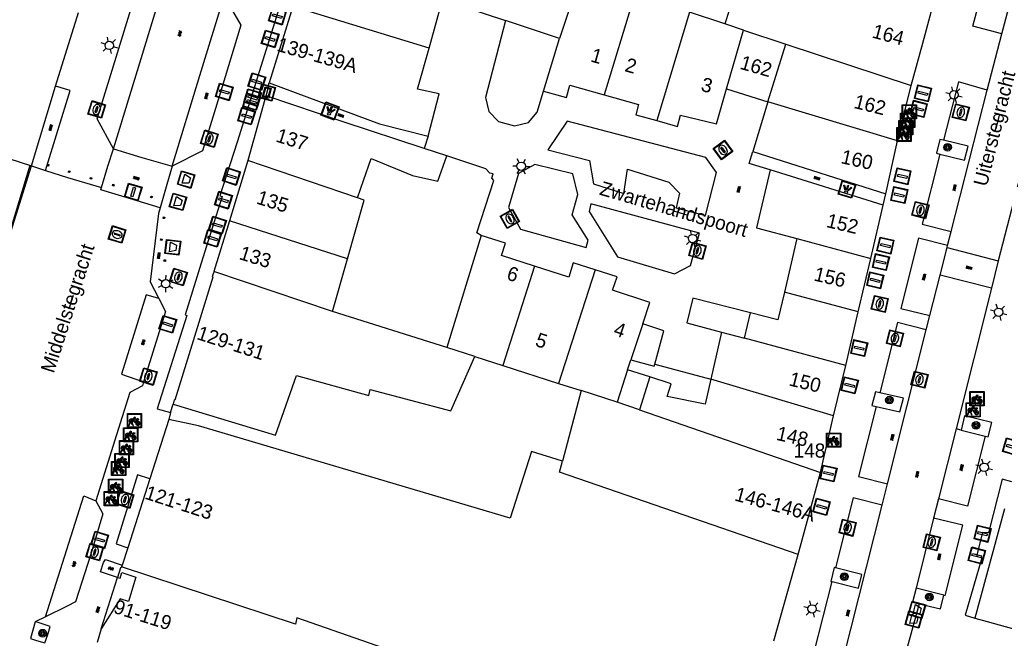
# Model space of a CAD drawing. Header units: metres. Extents: x 93870 to 95789, y 463036 to 464040.
# Tile 107 of 256: x 94154 to 94224, y 463852 to 463895. Entities that reach past the tile are written whole.
import ezdxf
from ezdxf.enums import TextEntityAlignment as Align

# ---------------------------------------------------------------- set-up
doc = ezdxf.new("R2010")
doc.units = ezdxf.units.M
doc.header["$LTSCALE"] = 25.4
for name, color, linetype in [('B_BEBOUWINGSGRENS_0', 1, 'Continuous'), ('B_OVERBOUWLIJN_LIJN_0', 7, 'Continuous'), ('B_OVERBOUWLIJN_LIJN_1', 7, 'Continuous'), ('B_TUSSENMUUR_0', 7, 'Continuous'), ('G_GRENS_ALGEMEEN_0', 7, 'Continuous'), ('Q_BLOEMBAK_0', 93, 'Continuous'), ('Q_BOOM_0', 3, 'Continuous'), ('Q_BRANDKRAAN_0', 5, 'Continuous'), ('Q_FIETSENREK_0', 6, 'Continuous'), ('Q_INSPECTIE_OF_RIOOLPUT_0', 253, 'Continuous'), ('Q_KOLK_0', 254, 'Continuous'), ('Q_LICHTMAST_0', 2, 'Continuous'), ('Q_LICHTPUNT_1', 7, 'Continuous'), ('Q_STRAATNAAMBORD_0', 7, 'Continuous'), ('Q_VERKEERSBORDPAAL_0', 40, 'Continuous'), ('Q_WATERLEIDINGPUT_0', 5, 'Continuous'), ('S_GBKN_SYMBOOL_GV_GROOT_0', 7, 'Continuous'), ('S_GBKN_SYMBOOL_OV_GROOT_0', 7, 'Continuous'), ('T_HEK_0', 57, 'Continuous'), ('T_HEK_LIJN_0', 6, 'Continuous'), ('T_MUUR_30CM_0', 10, 'Continuous'), ('V_WEGGRENS_0', 7, 'Continuous'), ('Z_GBKN_HUISNUMMER_0', 252, 'Continuous'), ('Z_STRAATNAAM_0', 252, 'Continuous')]:
    doc.layers.add(name, color=color, linetype=linetype)
for name, color, linetype, true_color in [('Q_AFSLUITPAAL_0', 7, 'Continuous', 0xf86a3a), ('Q_PAAL_STEEN_0', 7, 'Continuous', 0xa97373), ('Q_PAALTJE_0', 7, 'Continuous', 0x666666)]:
    doc.layers.add(name, color=color, linetype=linetype, true_color=true_color)

# ---------------------------------------------------------------- blocks, each defined once
blk = doc.blocks.new('Q_BLOEMBAK')
for points in [[(-0.5, 0.5), (0.5, 0.5), (0.5, -0.5), (-0.5, -0.5)], [(-0.336, 0.197), (0.331, 0.197), (0.19, -0.251), (-0.196, -0.251)]]:
    blk.add_lwpolyline(points, close=True)
blk.add_lwpolyline([(-0.442, 0.464), (0.438, 0.464, -0.414214), (0.459, 0.442), (0.459, -0.437, -0.414214), (0.438, -0.459), (-0.442, -0.459, -0.414214), (-0.463, -0.437), (-0.463, 0.442), (-0.463, 0.444), (-0.463, 0.446), (-0.463, 0.448), (-0.462, 0.45), (-0.461, 0.451), (-0.46, 0.453), (-0.459, 0.455), (-0.458, 0.456), (-0.457, 0.457), (-0.456, 0.459), (-0.454, 0.46), (-0.453, 0.461), (-0.451, 0.462), (-0.449, 0.462), (-0.447, 0.463), (-0.446, 0.463), (-0.444, 0.464), (-0.442, 0.464)], format="xyb")
blk = doc.blocks.new('Q_STRAATNAAMBORD')
for points in [[(-0.5, 0.5), (0.5, 0.5), (0.5, -0.5), (-0.5, -0.5)], [(-0.369, 0.22), (0.358, 0.22), (0.358, -0.214), (-0.369, -0.214)]]:
    blk.add_lwpolyline(points, close=True)
for points in [[(-0.442, 0.464), (0.438, 0.464, -0.414214), (0.459, 0.442), (0.459, -0.437, -0.414214), (0.438, -0.459), (-0.442, -0.459, -0.414214), (-0.463, -0.437), (-0.463, 0.442), (-0.463, 0.444), (-0.463, 0.446), (-0.463, 0.448), (-0.462, 0.45), (-0.461, 0.451), (-0.46, 0.453), (-0.459, 0.455), (-0.458, 0.456), (-0.457, 0.457), (-0.456, 0.459), (-0.454, 0.46), (-0.453, 0.461), (-0.451, 0.462), (-0.449, 0.462), (-0.447, 0.463), (-0.446, 0.463), (-0.444, 0.464), (-0.442, 0.464)], [(-0.287, 0.16), (0.281, 0.16, -0.414214), (0.303, 0.139), (0.303, -0.134, -0.414214), (0.281, -0.156), (-0.287, -0.156, -0.414214), (-0.308, -0.134), (-0.308, 0.139), (-0.308, 0.14), (-0.308, 0.142), (-0.307, 0.144), (-0.307, 0.146), (-0.306, 0.148), (-0.305, 0.149), (-0.304, 0.151), (-0.303, 0.152), (-0.302, 0.154), (-0.3, 0.155), (-0.299, 0.156), (-0.297, 0.157), (-0.296, 0.158), (-0.294, 0.159), (-0.292, 0.159), (-0.29, 0.16), (-0.288, 0.16), (-0.287, 0.16)]]:
    blk.add_lwpolyline(points, format="xyb")
blk = doc.blocks.new('Q_LICHTMAST')
for points in [[(-0.26, 0.15), (-0.52, 0.3)], [(0, 0.3), (0, 0.6)], [(0.26, 0.15), (0.52, 0.3)], [(-0.26, -0.15), (-0.52, -0.3)], [(0, -0.3), (0, -0.6)], [(0.26, -0.15), (0.52, -0.3)]]:
    blk.add_lwpolyline(points)
blk.add_circle((0, 0), 0.3)
blk = doc.blocks.new('Q_VERKEERSBORDPAAL')
for points in [[(-0.5, 0.5), (0.5, 0.5), (0.5, -0.5), (-0.5, -0.5)], [(-0.08, 0.333), (0.071, 0.333), (0.071, -0.329), (-0.08, -0.329)]]:
    blk.add_lwpolyline(points, close=True)
blk.add_lwpolyline([(-0.442, 0.464), (0.438, 0.464, -0.414214), (0.459, 0.442), (0.459, -0.437, -0.414214), (0.438, -0.459), (-0.442, -0.459, -0.414214), (-0.463, -0.437), (-0.463, 0.442), (-0.463, 0.444), (-0.463, 0.446), (-0.463, 0.448), (-0.462, 0.45), (-0.461, 0.451), (-0.46, 0.453), (-0.459, 0.455), (-0.458, 0.456), (-0.457, 0.457), (-0.456, 0.459), (-0.454, 0.46), (-0.453, 0.461), (-0.451, 0.462), (-0.449, 0.462), (-0.447, 0.463), (-0.446, 0.463), (-0.444, 0.464), (-0.442, 0.464)], format="xyb")
blk = doc.blocks.new('Q_AFSLUITPAAL')
for points in [[(-0.5, 0.5), (0.5, 0.5), (0.5, -0.5), (-0.5, -0.5)], [(-0.08, 0.333), (0.071, 0.333), (0.071, -0.329), (-0.08, -0.329)]]:
    blk.add_lwpolyline(points, close=True)
blk.add_lwpolyline([(-0.442, 0.464), (0.438, 0.464, -0.414214), (0.459, 0.442), (0.459, -0.437, -0.414214), (0.438, -0.459), (-0.442, -0.459, -0.414214), (-0.463, -0.437), (-0.463, 0.442), (-0.463, 0.444), (-0.463, 0.446), (-0.463, 0.448), (-0.462, 0.45), (-0.461, 0.451), (-0.46, 0.453), (-0.459, 0.455), (-0.458, 0.456), (-0.457, 0.457), (-0.456, 0.459), (-0.454, 0.46), (-0.453, 0.461), (-0.451, 0.462), (-0.449, 0.462), (-0.447, 0.463), (-0.446, 0.463), (-0.444, 0.464), (-0.442, 0.464)], format="xyb")
blk = doc.blocks.new('Q_PAAL_STEEN')
for points in [[(-0.5, 0.5), (0.5, 0.5), (0.5, -0.5), (-0.5, -0.5)], [(-0.08, 0.333), (0.071, 0.333), (0.071, -0.329), (-0.08, -0.329)]]:
    blk.add_lwpolyline(points, close=True)
blk.add_lwpolyline([(-0.442, 0.464), (0.438, 0.464, -0.414214), (0.459, 0.442), (0.459, -0.437, -0.414214), (0.438, -0.459), (-0.442, -0.459, -0.414214), (-0.463, -0.437), (-0.463, 0.442), (-0.463, 0.444), (-0.463, 0.446), (-0.463, 0.448), (-0.462, 0.45), (-0.461, 0.451), (-0.46, 0.453), (-0.459, 0.455), (-0.458, 0.456), (-0.457, 0.457), (-0.456, 0.459), (-0.454, 0.46), (-0.453, 0.461), (-0.451, 0.462), (-0.449, 0.462), (-0.447, 0.463), (-0.446, 0.463), (-0.444, 0.464), (-0.442, 0.464)], format="xyb")
blk = doc.blocks.new('Q_PAALTJE')
at = {"color": 251, "true_color": 0x666666, "xscale": 0.1, "yscale": 0.1, "zscale": 0.01}
blk.add_blockref('Q_PAAL_STEEN', (0, 0), dxfattribs=at)
blk = doc.blocks.new('Q_KOLK')
blk.add_lwpolyline([(-0.5, 0.5), (0.5, 0.5), (0.5, -0.5), (-0.5, -0.5)], close=True)
for points in [[(-0.442, 0.464), (0.438, 0.464, -0.414214), (0.459, 0.442), (0.459, -0.437, -0.414214), (0.438, -0.459), (-0.442, -0.459, -0.414214), (-0.463, -0.437), (-0.463, 0.442, -0.414214), (-0.442, 0.464)], [(-0.345, 0.105, 0.380426), (-0.276, -0.18)], [(-0.008, 0.266, 0.240218), (-0.345, 0.105)], [(-0.194, 0.045, 0.853344), (-0.194, -0.032)], [(0.331, 0.111, 0.240191), (-0.008, 0.266)], [(0.185, -0.032, 0.849746), (0.185, 0.045)], [(0.267, -0.176, 0.380426), (0.331, 0.111)], [(-0.276, -0.18, 0.148452), (0.012, -0.257)], [(0.012, -0.257, 0.131742), (0.267, -0.176)]]:
    blk.add_lwpolyline(points, format="xyb")
for points in [[(-0.194, 0.045), (0.185, 0.045)], [(0.185, -0.032), (-0.194, -0.032)]]:
    blk.add_lwpolyline(points)
blk = doc.blocks.new('Q_INSPECTIE_OF_RIOOLPUT')
blk.add_lwpolyline([(-0.5, 0.5), (0.5, 0.5), (0.5, -0.5), (-0.5, -0.5)], close=True)
for points in [[(-0.442, 0.464), (0.438, 0.464, -0.414214), (0.459, 0.442), (0.459, -0.437, -0.414214), (0.438, -0.459), (-0.442, -0.459, -0.414214), (-0.463, -0.437), (-0.463, 0.442), (-0.463, 0.444), (-0.463, 0.446), (-0.463, 0.448), (-0.462, 0.45), (-0.461, 0.451), (-0.46, 0.453), (-0.459, 0.455), (-0.458, 0.456), (-0.457, 0.457), (-0.456, 0.459), (-0.454, 0.46), (-0.453, 0.461), (-0.451, 0.462), (-0.449, 0.462), (-0.447, 0.463), (-0.446, 0.463), (-0.444, 0.464), (-0.442, 0.464)], [(-0.345, 0.105, 0.380426), (-0.276, -0.18)], [(-0.008, 0.266, 0.240218), (-0.345, 0.105)], [(-0.194, 0.045, 0.853344), (-0.194, -0.032)], [(0.331, 0.111, 0.240191), (-0.008, 0.266)], [(0.185, -0.032, 0.849746), (0.185, 0.045)], [(0.267, -0.176, 0.380426), (0.331, 0.111)], [(-0.276, -0.18, 0.148452), (0.012, -0.257)], [(0.012, -0.257, 0.131742), (0.267, -0.176)]]:
    blk.add_lwpolyline(points, format="xyb")
for points in [[(-0.194, 0.045), (0.185, 0.045)], [(0.185, -0.032), (-0.194, -0.032)]]:
    blk.add_lwpolyline(points)
blk = doc.blocks.new('Q_WATERLEIDINGPUT')
blk.add_lwpolyline([(-0.5, 0.5), (0.5, 0.5), (0.5, -0.5), (-0.5, -0.5)], close=True)
for points in [[(-0.442, 0.464), (0.438, 0.464, -0.414214), (0.459, 0.442), (0.459, -0.437, -0.414214), (0.438, -0.459), (-0.442, -0.459, -0.414214), (-0.463, -0.437), (-0.463, 0.442), (-0.463, 0.444), (-0.463, 0.446), (-0.463, 0.448), (-0.462, 0.45), (-0.461, 0.451), (-0.46, 0.453), (-0.459, 0.455), (-0.458, 0.456), (-0.457, 0.457), (-0.456, 0.459), (-0.454, 0.46), (-0.453, 0.461), (-0.451, 0.462), (-0.449, 0.462), (-0.447, 0.463), (-0.446, 0.463), (-0.444, 0.464), (-0.442, 0.464)], [(-0.345, 0.105, 0.380426), (-0.276, -0.18)], [(-0.008, 0.266, 0.240218), (-0.345, 0.105)], [(-0.194, 0.045, 0.853344), (-0.194, -0.032)], [(0.331, 0.111, 0.240191), (-0.008, 0.266)], [(0.185, -0.032, 0.849746), (0.185, 0.045)], [(0.267, -0.176, 0.380426), (0.331, 0.111)], [(-0.276, -0.18, 0.148452), (0.012, -0.257)], [(0.012, -0.257, 0.131742), (0.267, -0.176)]]:
    blk.add_lwpolyline(points, format="xyb")
for points in [[(-0.194, 0.045), (0.185, 0.045)], [(0.185, -0.032), (-0.194, -0.032)]]:
    blk.add_lwpolyline(points)
blk = doc.blocks.new('Q_BRANDKRAAN')
blk.add_lwpolyline([(-0.5, 0.5), (0.5, 0.5), (0.5, -0.5), (-0.5, -0.5)], close=True)
for points in [[(-0.442, 0.464), (0.438, 0.464, -0.414214), (0.459, 0.442), (0.459, -0.437, -0.414214), (0.438, -0.459), (-0.442, -0.459, -0.414214), (-0.463, -0.437), (-0.463, 0.442), (-0.463, 0.444), (-0.463, 0.446), (-0.463, 0.448), (-0.462, 0.45), (-0.461, 0.451), (-0.46, 0.453), (-0.459, 0.455), (-0.458, 0.456), (-0.457, 0.457), (-0.456, 0.459), (-0.454, 0.46), (-0.453, 0.461), (-0.451, 0.462), (-0.449, 0.462), (-0.447, 0.463), (-0.446, 0.463), (-0.444, 0.464), (-0.442, 0.464)], [(-0.345, 0.105, 0.380426), (-0.276, -0.18)], [(-0.008, 0.266, 0.240218), (-0.345, 0.105)], [(-0.194, 0.045, 0.853344), (-0.194, -0.032)], [(0.331, 0.111, 0.240191), (-0.008, 0.266)], [(0.185, -0.032, 0.849746), (0.185, 0.045)], [(0.267, -0.176, 0.380426), (0.331, 0.111)], [(-0.276, -0.18, 0.148452), (0.012, -0.257)], [(0.012, -0.257, 0.131742), (0.267, -0.176)]]:
    blk.add_lwpolyline(points, format="xyb")
for points in [[(-0.194, 0.045), (0.185, 0.045)], [(0.185, -0.032), (-0.194, -0.032)]]:
    blk.add_lwpolyline(points)
blk = doc.blocks.new('Q_FIETSENREK')
for points in [[(-0.5, 0.5), (0.5, 0.5), (0.5, -0.5), (-0.5, -0.5)], [(-0.063, 0.145), (0.184, 0.054), (0.037, -0.093)]]:
    blk.add_lwpolyline(points, close=True)
for points in [[(-0.442, 0.464), (0.438, 0.464, -0.414214), (0.459, 0.442), (0.459, -0.437, -0.414214), (0.438, -0.459), (-0.442, -0.459, -0.414214), (-0.463, -0.437), (-0.463, 0.442), (-0.463, 0.444), (-0.463, 0.446), (-0.463, 0.448), (-0.462, 0.45), (-0.461, 0.451), (-0.46, 0.453), (-0.459, 0.455), (-0.458, 0.456), (-0.457, 0.457), (-0.456, 0.459), (-0.454, 0.46), (-0.453, 0.461), (-0.451, 0.462), (-0.449, 0.462), (-0.447, 0.463), (-0.446, 0.463), (-0.444, 0.464), (-0.442, 0.464)], [(-0.181, 0.106, 0.847256), (-0.324, -0.144)], [(-0.193, 0.075, 0.842492), (-0.305, -0.118)], [(-0.171, 0.065, 0.053288), (-0.193, 0.075)], [(-0.185, -0.134, 0.502492), (-0.147, 0.044)], [(-0.149, 0.089, 0.06236), (-0.181, 0.106)], [(-0.165, -0.161, 0.494489), (-0.125, 0.068)], [(-0.324, -0.144, 0.089606), (-0.421, -0.348)], [(-0.296, -0.162, 0.110942), (-0.375, -0.348)], [(-0.294, -0.105, 0.006942), (-0.305, -0.118)], [(-0.296, -0.162, 0.02458), (-0.283, -0.168)], [(-0.212, -0.105, 0.381614), (-0.294, -0.105)], [(-0.283, -0.168, 0.148109), (-0.198, -0.173)], [(-0.223, -0.136, 0.533998), (-0.276, -0.136)], [(-0.276, -0.136, 0.009682), (-0.271, -0.138)], [(-0.271, -0.138, 0.120201), (-0.218, -0.144)], [(-0.218, -0.144, 0.003554), (-0.223, -0.136)], [(-0.185, -0.134, 0.017985), (-0.212, -0.105)], [(-0.122, -0.348, 0.075837), (-0.198, -0.173)], [(-0.075, -0.348, 0.094234), (-0.165, -0.161)], [(0.095, -0.16, 0.385208), (0.186, -0.333)], [(0.209, -0.054, 0.224648), (0.108, -0.128)], [(0.126, -0.171, 0.376993), (0.197, -0.303)], [(0.212, -0.086, 0.20829), (0.139, -0.139)], [(0.186, -0.333, 1), (0.287, -0.06)], [(0.197, -0.303, 1), (0.276, -0.09)], [(0.287, -0.06, 0.086253), (0.238, -0.051)], [(0.276, -0.09, 0.079305), (0.241, -0.083)]]:
    blk.add_lwpolyline(points, format="xyb")
for points in [[(-0.171, 0.065), (-0.263, -0.038), (-0.239, -0.059), (-0.147, 0.044)], [(0.081, 0.221), (-0.003, 0.252), (-0.149, 0.089)], [(-0.125, 0.068), (-0.086, 0.111), (0.018, -0.131), (0.095, -0.16)], [(0.238, -0.051), (0.229, 0.053), (0.261, 0.093), (0.302, 0.078), (0.314, 0.11), (0.192, 0.155), (0.18, 0.123), (0.231, 0.104), (0.207, 0.076), (-0.04, 0.167), (0, 0.216), (0.07, 0.191), (0.081, 0.221)], [(0.209, -0.054), (0.199, 0.029), (0.057, -0.108)], [(-0.421, -0.348), (-0.375, -0.348)], [(-0.122, -0.348), (-0.075, -0.348)], [(0.057, -0.108), (0.108, -0.128)], [(0.126, -0.171), (0.253, -0.218), (0.241, -0.083)], [(0.139, -0.139), (0.222, -0.17), (0.212, -0.086)]]:
    blk.add_lwpolyline(points)
blk = doc.blocks.new('Q_LICHTPUNT')
for points in [[(-0.5, 0.5), (0.5, 0.5), (0.5, -0.5), (-0.5, -0.5)], [(-0.463, 0.464), (0.459, 0.464), (0.459, -0.459), (-0.463, -0.459)], [(-0.123, 0.08), (-0.077, 0.051), (-0.255, -0.233), (-0.301, -0.204)], [(-0.033, 0.032), (0.021, 0.032), (0.021, -0.303), (-0.033, -0.303)], [(0.075, 0.051), (0.121, 0.079), (0.293, -0.209), (0.247, -0.236)]]:
    blk.add_lwpolyline(points, close=True)
blk.add_circle((-0.002, 0.21), 0.103)
blk = doc.blocks.new('Q_BOOM')
for radius in [0.27, 0.18, 0.09]:
    blk.add_circle((0, 0), radius)
blk = doc.blocks.new('S_GBKN_SYMBOOL_OV_GROOT')
for points in [[(-0.21875, 0.0625), (0.21875, 0.0625)], [(-0.21875, 0), (0.21875, 0)], [(-0.1875, 0.0625), (-0.1875, 0)], [(-0.125, 0.09375), (-0.125, 0.0625)], [(-0.125, 0), (-0.125, -0.0625)], [(-0.0625, 0.0625), (-0.0625, 0)], [(0, 0.09375), (0, 0.0625)], [(0, 0), (0, -0.0625)], [(0.0625, 0.0625), (0.0625, 0)], [(0.125, 0.09375), (0.125, 0.0625)], [(0.125, 0), (0.125, -0.0625)], [(0.1875, 0.0625), (0.1875, 0)], [(-0.21875, -0.0625), (0.21875, -0.0625)], [(-0.1875, -0.0625), (-0.1875, -0.09375)], [(-0.0625, -0.0625), (-0.0625, -0.09375)], [(0.0625, -0.0625), (0.0625, -0.09375)], [(0.1875, -0.0625), (0.1875, -0.09375)]]:
    blk.add_lwpolyline(points)
blk = doc.blocks.new('S_GBKN_SYMBOOL_GV_GROOT')
for points in [[(-0.1875, 0.03125), (-0.09375, 0.09375)], [(-0.1875, -0.0625), (0.0625, 0.09375)], [(-0.1875, 0.09375), (0.125, -0.09375)], [(-0.1875, 0), (-0.03125, -0.09375)], [(-0.125, -0.09375), (0.1875, 0.09375)], [(-0.0625, 0.09375), (0.1875, -0.0625)], [(0.03125, -0.09375), (0.1875, 0)], [(0.09375, 0.09375), (0.1875, 0.03125)]]:
    blk.add_lwpolyline(points)

msp = doc.modelspace()

# ---------------------------------------------------------------- linework, layer by layer
at = {"layer": 'B_BEBOUWINGSGRENS_0'}
for p, q in [((94183.036, 463893.377), (94183.985, 463896.817)), ((94183.985, 463896.817), (94188.427, 463895.333)), ((94173.413, 463896.321), (94171.751, 463890.925)), ((94156.665, 463890.7), (94158.293, 463895.886)), ((94203.913, 463895.092), (94201.439, 463895.911)), ((94204.047, 463890.502), (94205.232, 463894.655)), ((94205.232, 463894.655), (94208.225, 463893.664)), ((94206.955, 463889.588), (94208.225, 463893.664)), ((94138.46, 463890.48), (94154.961, 463885.059)), ((94154.961, 463885.059), (94156.665, 463890.7)), ((94204.047, 463890.502), (94206.955, 463889.588)), ((94216.12, 463886.82), (94217.09, 463890.73)), ((94206.955, 463889.588), (94205.9, 463886.07)), ((94184.297, 463885.78), (94182.695, 463886.295)), ((94215.28, 463883.09), (94216.12, 463886.82)), ((94205.9, 463886.07), (94215.28, 463883.09)), ((94215.11, 463882.3), (94207.118, 463884.784)), ((94214.227, 463878.527), (94215.11, 463882.3)), ((94168.95, 463881.192), (94167.848, 463877.595)), ((94186.73, 463880.15), (94184.29, 463872.25)), ((94209.008, 463879.925), (94208.125, 463876.151)), ((94176.22, 463874.78), (94177.275, 463878.503)), ((94213.343, 463874.753), (94214.227, 463878.527)), ((94184.29, 463872.25), (94176.22, 463874.78)), ((94205.308, 463872.896), (94205.729, 463874.69)), ((94212.46, 463870.98), (94213.343, 463874.753)), ((94203.688, 463873.33), (94202.939, 463870.007)), ((94203.688, 463873.33), (94205.308, 463872.896)), ((94186.282, 463871.609), (94188.24, 463870.979)), ((94188.24, 463870.979), (94192.189, 463869.708)), ((94197.057, 463870.66), (94197.29, 463871.37)), ((94211.59, 463867.42), (94212.46, 463870.98)), ((94198.632, 463870.161), (94197.057, 463870.66)), ((94192.189, 463869.708), (94193.785, 463869.195)), ((94193.785, 463869.195), (94192.468, 463864.218)), ((94164.665, 463867.159), (94163.326, 463862.975)), ((94210.68, 463863.41), (94211.59, 463867.42)), ((94209.1, 463857.62), (94210.68, 463863.41)), ((94163.326, 463862.975), (94161.767, 463858.107)), ((94223.675, 463860.861), (94221.58, 463853.14)), ((94161.767, 463858.107), (94161.375, 463856.881)), ((94207.381, 463851.53), (94209.1, 463857.62)), ((94161.375, 463856.881), (94161.334, 463856.753)), ((94221.58, 463853.14), (94222.444, 463852.9)), ((94222.444, 463852.9), (94226.349, 463851.814))]:
    msp.add_line(p, q, dxfattribs=at)
for points in [[(94205.827, 463900.874), (94204.852, 463897.928), (94203.913, 463895.092)], [(94217.09, 463890.73), (94217.893, 463893.724), (94218.67, 463896.62)], [(94188.427, 463895.333), (94187.02, 463889.88), (94187.25, 463888.91), (94187.94, 463888.2), (94189.08, 463887.88), (94190.05, 463888.12), (94190.68, 463888.85), (94191.13, 463890.33)], [(94182.97, 463887.15), (94183.75, 463890.15), (94182.22, 463890.49), (94183.036, 463893.377)], [(94171.751, 463890.925), (94179.54, 463888.03), (94182.97, 463887.15)], [(94191.13, 463890.33), (94192.74, 463889.88), (94192.99, 463890.76), (94195.412, 463890.079)], [(94199.11, 463888.255), (94200.59, 463887.84), (94200.79, 463888.65), (94203.34, 463888.021), (94204.047, 463890.502)], [(94171.53, 463890.007), (94171.456, 463889.742), (94170.237, 463885.432)], [(94182.695, 463886.295), (94176.966, 463888.174), (94171.53, 463890.007)], [(94195.412, 463890.079), (94197.835, 463889.398), (94197.63, 463888.67), (94199.11, 463888.255)], [(94177.976, 463882.81), (94178.4, 463884.02), (94178.95, 463885.59), (94181.86, 463884.38), (94183.65, 463883.98), (94184.297, 463885.78)], [(94170.237, 463885.432), (94170.085, 463884.894), (94168.95, 463881.192)], [(94207.118, 463884.784), (94206.167, 463880.686), (94209.008, 463879.925)], [(94177.275, 463878.503), (94178.45, 463882.65), (94177.976, 463882.81)], [(94190.49, 463877.984), (94188.152, 463878.735), (94188.43, 463879.6), (94186.73, 463880.15)], [(94194.771, 463877.732), (94193.221, 463878.223), (94192.9, 463877.21), (94190.49, 463877.984)], [(94167.848, 463877.595), (94167.826, 463877.523), (94167.732, 463877.225), (94167.779, 463877.207), (94165.092, 463868.519), (94165.046, 463868.541), (94164.961, 463868.248)], [(94198.13, 463873.91), (94198.625, 463875.408), (94196.001, 463876.293), (94196.32, 463877.24), (94194.771, 463877.732)], [(94208.125, 463876.151), (94207.667, 463874.198), (94205.729, 463874.69)], [(94205.729, 463874.69), (94201.657, 463875.724), (94201.249, 463873.983), (94203.688, 463873.33)], [(94198.97, 463871.074), (94199.62, 463873.42), (94198.13, 463873.91)], [(94164.961, 463868.248), (94172.193, 463866.062), (94173.682, 463870.259), (94178.781, 463868.84), (94178.889, 463869.274), (94184.575, 463867.776), (94186.282, 463871.609)], [(94197.29, 463871.37), (94198.93, 463870.93), (94198.97, 463871.074)], [(94202.939, 463870.007), (94202.54, 463868.24), (94199.84, 463868.79), (94200.144, 463869.682), (94198.632, 463870.161)], [(94192.468, 463864.218), (94190.269, 463864.895), (94188.761, 463860.195), (94166.76, 463866.71), (94164.665, 463867.159)], [(94161.039, 463856.012), (94161.238, 463855.958), (94161.345, 463856.354), (94162.344, 463856.028), (94161.808, 463854.316), (94161.24, 463854.499), (94159.896, 463852.368), (94159.605, 463851.409)], [(94161.334, 463856.753), (94161.309, 463856.676), (94161.254, 463856.688), (94161.039, 463856.012)]]:
    msp.add_lwpolyline(points, dxfattribs=at)
at = {"layer": 'B_OVERBOUWLIJN_LIJN_0'}
msp.add_line((94159.896, 463852.368), (94161.039, 463856.012), dxfattribs=at)
at = {"layer": 'B_OVERBOUWLIJN_LIJN_1'}
msp.add_line((94215.11, 463882.3), (94215.28, 463883.09), dxfattribs=at)
msp.add_lwpolyline([(94171.53, 463890.007), (94171.709, 463890.653), (94171.672, 463890.668), (94171.751, 463890.925)], dxfattribs=at)
at = {"layer": 'B_TUSSENMUUR_0'}
for p, q in [((94193.711, 463898.469), (94192.249, 463894.056)), ((94197.576, 463897.19), (94195.412, 463890.079)), ((94183.036, 463893.377), (94173.413, 463896.321)), ((94192.249, 463894.056), (94188.427, 463895.333)), ((94201.439, 463895.911), (94199.11, 463888.255)), ((94205.232, 463894.655), (94203.913, 463895.092)), ((94191.13, 463890.33), (94192.249, 463894.056)), ((94208.225, 463893.664), (94217.09, 463890.73)), ((94216.12, 463886.82), (94206.955, 463889.588)), ((94177.976, 463882.81), (94170.237, 463885.432)), ((94177.275, 463878.503), (94168.95, 463881.192)), ((94209.008, 463879.925), (94214.227, 463878.527)), ((94190.49, 463877.984), (94188.24, 463870.979)), ((94176.22, 463874.78), (94167.848, 463877.595)), ((94194.771, 463877.732), (94192.189, 463869.708)), ((94213.343, 463874.753), (94208.125, 463876.151)), ((94198.13, 463873.91), (94197.29, 463871.37)), ((94212.46, 463870.98), (94205.308, 463872.896)), ((94186.282, 463871.609), (94184.29, 463872.25)), ((94197.057, 463870.66), (94196.317, 463868.38)), ((94198.632, 463870.161), (94197.905, 463867.831)), ((94211.59, 463867.42), (94202.939, 463870.007)), ((94196.317, 463868.38), (94193.785, 463869.195)), ((94197.905, 463867.831), (94196.317, 463868.38)), ((94197.905, 463867.831), (94210.68, 463863.41))]:
    msp.add_line(p, q, dxfattribs=at)
for points in [[(94209.1, 463857.62), (94192.26, 463863.433), (94192.468, 463864.218)], [(94204.368, 463840.854), (94179.24, 463849.19), (94179.85, 463851.02), (94173.71, 463853.15), (94173.61, 463852.7), (94161.334, 463856.753)]]:
    msp.add_lwpolyline(points, dxfattribs=at)
at = {"layer": 'G_GRENS_ALGEMEEN_0'}
msp.add_line((94164.796, 463867.642), (94164.961, 463868.248), dxfattribs=at)
at = {"layer": 'T_HEK_0'}
msp.add_line((94198.97, 463871.074), (94202.939, 463870.007), dxfattribs=at)
at = {"layer": 'T_HEK_LIJN_0'}
msp.add_line((94154.847, 463885.094), (94152.757, 463878.167), dxfattribs=at)
at = {"layer": 'T_MUUR_30CM_0'}
msp.add_lwpolyline([(94186.73, 463880.15), (94186.41, 463880.33), (94187.62, 463884.04), (94187.47, 463884.19), (94187.57, 463884.49), (94187.32, 463884.54), (94187.06, 463884.85), (94184.297, 463885.78)], dxfattribs=at)
at = {"layer": 'V_WEGGRENS_0'}
for p, q in [((94223.489, 463894.393), (94224.683, 463898.962)), ((94222.448, 463890.408), (94223.489, 463894.393)), ((94219.897, 463880.433), (94222.448, 463890.408)), ((94182.97, 463887.15), (94182.695, 463886.295)), ((94221.094, 463886.443), (94219.36, 463886.874)), ((94152.798, 463878.154), (94154.961, 463885.059)), ((94154.961, 463885.059), (94155.958, 463884.742)), ((94224.796, 463884.42), (94223.231, 463878.367)), ((94219.645, 463879.434), (94219.897, 463880.433)), ((94219.609, 463879.289), (94219.645, 463879.434)), ((94219.121, 463877.353), (94219.609, 463879.289)), ((94219.609, 463879.289), (94223.231, 463878.367)), ((94223.231, 463878.367), (94222.746, 463876.428)), ((94218.399, 463874.489), (94219.121, 463877.353)), ((94222.746, 463876.428), (94219.121, 463877.353)), ((94222.746, 463876.428), (94220.251, 463866.495)), ((94218.145, 463873.48), (94218.399, 463874.489)), ((94215.406, 463862.614), (94218.145, 463873.48)), ((94216.546, 463868.662), (94214.857, 463869.049)), ((94164.796, 463867.642), (94164.665, 463867.159)), ((94220.251, 463866.495), (94219.003, 463861.549)), ((94220.611, 463866.404), (94220.251, 463866.495)), ((94220.611, 463866.404), (94222.296, 463865.981)), ((94215.026, 463861.108), (94215.406, 463862.614)), ((94219.003, 463861.549), (94218.662, 463860.194)), ((94212.281, 463850.208), (94215.026, 463861.108)), ((94218.662, 463860.194), (94217.422, 463855.247)), ((94161.039, 463856.012), (94159.847, 463856.41)), ((94213.607, 463856.219), (94211.734, 463856.678)), ((94210.221, 463850.729), (94211.496, 463855.709)), ((94219.389, 463854.764), (94217.422, 463855.247)), ((94217.655, 463854.146), (94216.311, 463849.306)), ((94155.97, 463853.231), (94155.237, 463852.864)), ((94155.237, 463852.864), (94154.894, 463851.692))]:
    msp.add_line(p, q, dxfattribs=at)
for points in [[(94160.77, 463886.272), (94159.613, 463888.39), (94161.129, 463893.343), (94162.807, 463898.799), (94163.896, 463902.617), (94165.979, 463903.814)], [(94173.694, 463900.226), (94169.5, 463886.74), (94168.275, 463882.946), (94168.439, 463882.895), (94167.71, 463880.588), (94167.078, 463878.567), (94165.819, 463874.547), (94165.943, 463874.511), (94163.85, 463867.899), (94164.796, 463867.642)], [(94223.489, 463894.393), (94221.44, 463894.928), (94222.751, 463899.857)], [(94160.77, 463886.272), (94162.705, 463892.635), (94164.452, 463898.37)], [(94164.903, 463885.033), (94166.86, 463891.444), (94168.58, 463897.04)], [(94168.58, 463897.04), (94169.757, 463895.002), (94168.399, 463890.573), (94167.051, 463886.135), (94164.903, 463885.033)], [(94155.958, 463884.742), (94157.7, 463890.383), (94156.665, 463890.7)], [(94222.448, 463890.408), (94220.414, 463891.006), (94219.36, 463886.874)], [(94199.961, 463883.912), (94200.728, 463883.129), (94200.477, 463882.096), (94202.56, 463881.563), (94203.343, 463884.601), (94202.575, 463885.65), (94192.789, 463888.218), (94191.427, 463886.198), (94194.371, 463885.439), (94194.653, 463883.803), (94196.798, 463883.114), (94197.048, 463884.836), (94199.961, 463883.912)], [(94159.922, 463883.542), (94160.355, 463885.045), (94160.77, 463886.272)], [(94160.77, 463886.272), (94162.77, 463885.646), (94164.903, 463885.033)], [(94219.36, 463886.874), (94219.112, 463886.936), (94218.867, 463885.951), (94219.105, 463885.892)], [(94219.105, 463885.892), (94220.85, 463885.459), (94221.094, 463886.443)], [(94207.118, 463884.784), (94205.65, 463885.24), (94205.9, 463886.07)], [(94219.105, 463885.892), (94217.857, 463880.947), (94219.897, 463880.433)], [(94164.903, 463885.033), (94164.472, 463883.589), (94164.047, 463882.104)], [(94193.149, 463881.595), (94193.541, 463883.051), (94193.181, 463884.492), (94190.503, 463885.149), (94189.36, 463884.523), (94188.64, 463882.127), (94189.501, 463880.593), (94194.136, 463879.293), (94194.277, 463879.81), (94193.149, 463881.595)], [(94155.958, 463884.742), (94157.519, 463884.247), (94159.922, 463883.542)], [(94164.047, 463882.104), (94161.896, 463882.758), (94159.869, 463883.372), (94159.922, 463883.542)], [(94164.047, 463882.104), (94163.947, 463881.696), (94163.34, 463876.88), (94163.953, 463875.711)], [(94196.344, 463878.651), (94200.368, 463877.43), (94201.495, 463878.04), (94202.137, 463880.311), (94194.465, 463882.393), (94194.339, 463881.845), (94196.344, 463878.651)], [(94219.645, 463879.434), (94217.605, 463879.949), (94216.358, 463875.004), (94218.399, 463874.489)], [(94163.953, 463875.711), (94163.06, 463875.96), (94161.32, 463870.346), (94162.885, 463869.827)], [(94163.953, 463875.711), (94164.438, 463874.785), (94163.081, 463870.467), (94162.885, 463869.827)], [(94218.145, 463873.48), (94216.104, 463873.995), (94214.857, 463869.049)], [(94162.885, 463869.827), (94162.798, 463869.541), (94161.904, 463869.067), (94160.962, 463866.065), (94159.522, 463861.413)], [(94214.857, 463869.049), (94214.558, 463869.118), (94214.3, 463868.145), (94214.612, 463868.074)], [(94214.612, 463868.074), (94216.288, 463867.689), (94216.546, 463868.662)], [(94214.612, 463868.074), (94213.365, 463863.128), (94215.406, 463862.614)], [(94222.775, 463866.948), (94220.85, 463867.406), (94220.611, 463866.404)], [(94222.296, 463865.981), (94222.519, 463865.925), (94222.775, 463866.948)], [(94222.296, 463865.981), (94221.053, 463861.035), (94219.003, 463861.549)], [(94163.326, 463862.975), (94162.451, 463863.255), (94160.939, 463858.372), (94161.767, 463858.107)], [(94224.19, 463862.76), (94223.512, 463862.935), (94222.54, 463859.16), (94222.11, 463859.19), (94221.68, 463857.5), (94222.06, 463857.38), (94220.898, 463853.335), (94221.58, 463853.14)], [(94155.97, 463853.231), (94158.657, 463861.779), (94159.522, 463861.413)], [(94159.522, 463861.413), (94160.002, 463860.498), (94159.148, 463857.657), (94158.08, 463854.293), (94157.482, 463853.989), (94155.97, 463853.231)], [(94215.026, 463861.108), (94212.979, 463861.624), (94211.734, 463856.678)], [(94219.389, 463854.764), (94219.482, 463854.741), (94220.721, 463859.689), (94218.662, 463860.194)], [(94159.847, 463856.41), (94160.065, 463857.069), (94160.203, 463857.262), (94161.375, 463856.881)], [(94211.734, 463856.678), (94211.645, 463856.7), (94211.411, 463855.729), (94211.496, 463855.709)], [(94211.496, 463855.709), (94213.371, 463855.257), (94213.607, 463856.219)], [(94217.422, 463855.247), (94217.182, 463854.26), (94217.655, 463854.146)], [(94217.655, 463854.146), (94219.154, 463853.786), (94219.389, 463854.764)], [(94154.894, 463851.692), (94155.033, 463851.653), (94155.325, 463851.564), (94155.904, 463851.397), (94156.115, 463851.988), (94156.29, 463852.551), (94155.447, 463852.815), (94155.237, 463852.864)]]:
    msp.add_lwpolyline(points, dxfattribs=at)
at = {"layer": 'Z_STRAATNAAM_0'}
for p, q in [((94223.073, 463887.682), (94223.317, 463888.652)), ((94200.289, 463881.895), (94201.249, 463881.615)), ((94157.63, 463874.981), (94157.936, 463875.933))]:
    msp.add_line(p, q, dxfattribs=at)

# ---------------------------------------------------------------- block references
at = {"layer": 'Q_AFSLUITPAAL_0', "rotation": 163.0883874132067}
msp.add_blockref('Q_AFSLUITPAAL', (94162.152, 463883.215), dxfattribs=at)
at = {"layer": 'Q_BLOEMBAK_0'}
for p, rotation in [((94165.89, 463884.099), 73.38087439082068), ((94165.309, 463882.522), 74.02912798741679), ((94164.946, 463879.314), 82.81642148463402), ((94217.491, 463853.716), 74.4807735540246), ((94217.261, 463853.035), 74.4807735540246)]:
    msp.add_blockref('Q_BLOEMBAK', p, dxfattribs=dict(at, rotation=rotation))
at = {"layer": 'Q_BOOM_0'}
for p, rotation in [((94219.65, 463886.38), 166.0415300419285), ((94215.54, 463868.53), 167.094605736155), ((94221.658, 463866.738), 166.6168916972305), ((94212.36, 463856.06), 166.2303806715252), ((94218.37, 463854.63), 166.2038883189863), ((94155.757, 463852.071), 70.35231762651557)]:
    msp.add_blockref('Q_BOOM', p, dxfattribs=dict(at, rotation=rotation))
at = {"layer": 'Q_BRANDKRAAN_0'}
for p, rotation in [((94165.35, 463877.219), 72.61027453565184), ((94214.864, 463875.317), 76.81703484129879)]:
    msp.add_blockref('Q_BRANDKRAAN', p, dxfattribs=dict(at, rotation=rotation))
at = {"layer": 'Q_FIETSENREK_0'}
for p in [(94216.951, 463888.88), (94216.836, 463888.278), (94216.568, 463887.28), (94216.7, 463887.765), (94221.729, 463868.63), (94221.46, 463867.836), (94162.24, 463867.08), (94161.972, 463866.071), (94211.608, 463865.702), (94161.677, 463865.164), (94161.365, 463864.258), (94161.126, 463863.692), (94160.917, 463862.447), (94160.595, 463861.564)]:
    msp.add_blockref('Q_FIETSENREK', p, dxfattribs=at)
at = {"layer": 'Q_INSPECTIE_OF_RIOOLPUT_0'}
for p, rotation in [((94203.795, 463886.19), 126.2088218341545), ((94217.739, 463881.94), 75.83569408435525), ((94188.748, 463881.32), 119.3045261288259), ((94161.014, 463880.223), 163.1478775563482), ((94201.99, 463879.07), 74.21467570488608), ((94217.67, 463869.97), 75.85214876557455)]:
    msp.add_blockref('Q_INSPECTIE_OF_RIOOLPUT', p, dxfattribs=dict(at, rotation=rotation))
at = {"layer": 'Q_KOLK_0'}
for p, rotation in [((94159.574, 463889.049), 72.98184878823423), ((94220.584, 463888.845), 75.69002152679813), ((94167.53, 463886.979), 73.10434361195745), ((94215.935, 463872.883), 75.84933403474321), ((94163.228, 463870.189), 72.97279266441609), ((94212.6, 463859.514), 75.87111994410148), ((94218.533, 463858.488), 75.92833494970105), ((94159.437, 463857.798), 73.26930709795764)]:
    msp.add_blockref('Q_KOLK', p, dxfattribs=dict(at, rotation=rotation))
at = {"layer": 'Q_LICHTMAST_0'}
for p, rotation in [((94160.46, 463893.572), 72.90465070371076), ((94220.101, 463890.075), 75.69002152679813), ((94189.547, 463885.032), 28.70870697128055), ((94201.648, 463879.929), 74.21467570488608), ((94164.446, 463876.746), 117.6716094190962), ((94223.256, 463874.724), 75.89998452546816), ((94222.235, 463863.78), 75.89291002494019), ((94210.08, 463853.78), 75.63936775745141)]:
    msp.add_blockref('Q_LICHTMAST', p, dxfattribs=dict(at, rotation=rotation))
at = {"layer": 'Q_LICHTPUNT_1'}
for p, rotation in [((94176.051, 463888.938), 159.6110068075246), ((94212.541, 463883.404), 162.7341905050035)]:
    msp.add_blockref('Q_LICHTPUNT', p, dxfattribs=dict(at, rotation=rotation))
at = {"layer": 'Q_PAAL_STEEN_0'}
for p, rotation in [((94172.333, 463895.633), 72.72487178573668), ((94171.82, 463894.029), 72.72487178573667), ((94170.879, 463891.008), 72.72487178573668), ((94170.578, 463889.886), 72.72487178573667), ((94217.912, 463890.187), 76.06724066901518), ((94170.51, 463889.59), 72.72487178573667), ((94170.157, 463888.577), 72.72487178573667), ((94217.608, 463889.088), 76.06724066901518), ((94169.094, 463884.318), 72.10586146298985), ((94216.463, 463884.328), 77.30865150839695), ((94216.242, 463883.007), 77.30865150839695), ((94168.527, 463882.639), 72.46373479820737), ((94168.102, 463880.883), 72.4637347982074), ((94167.757, 463879.945), 72.63467633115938), ((94215.263, 463879.437), 76.82805922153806), ((94214.942, 463878.267), 76.81703484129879), ((94214.541, 463876.984), 76.81703484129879), ((94213.411, 463872.197), 76.82805922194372), ((94212.745, 463869.576), 76.26710660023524), ((94224.145, 463865.241), 73.45353074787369), ((94211.246, 463863.346), 77.21426226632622), ((94210.757, 463860.997), 74.73650839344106), ((94222.125, 463859.092), 75.72469347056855), ((94221.716, 463857.553), 75.72469347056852)]:
    msp.add_blockref('Q_PAAL_STEEN', p, dxfattribs=dict(at, rotation=rotation))
at = {"layer": 'Q_PAALTJE_0'}
for p, rotation in [((94156.13, 463885.116), 72.83876301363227), ((94157.627, 463884.658), 162.4059485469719), ((94159.174, 463884.176), 163.6491939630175), ((94160.754, 463883.702), 163.1478775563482), ((94163.442, 463882.864), 163.0883874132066), ((94164.323, 463881.4), 82.81642148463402), ((94164.134, 463879.851), 82.81642148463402), ((94164.379, 463878.379), 82.81642148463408)]:
    msp.add_blockref('Q_PAALTJE', p, dxfattribs=dict(at, rotation=rotation))
at = {"layer": 'Q_STRAATNAAMBORD_0', "rotation": 74.5124909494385}
msp.add_blockref('Q_STRAATNAAMBORD', (94171.586, 463890.238), dxfattribs=at)
at = {"layer": 'Q_VERKEERSBORDPAAL_0'}
for p, rotation in [((94168.585, 463890.288), 73.10434361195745), ((94164.595, 463873.878), 72.55384668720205), ((94159.793, 463858.659), 73.26930709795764)]:
    msp.add_blockref('Q_VERKEERSBORDPAAL', p, dxfattribs=dict(at, rotation=rotation))
at = {"layer": 'Q_WATERLEIDINGPUT_0', "rotation": 72.79508527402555}
msp.add_blockref('Q_WATERLEIDINGPUT', (94161.578, 463861.51), dxfattribs=at)
at = {"layer": 'S_GBKN_SYMBOOL_GV_GROOT_0'}
for p, rotation in [((94165.458, 463894.404), 73.05817630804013), ((94162.879, 463872.603), 72.77972963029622), ((94157.986, 463856.945), 72.54984863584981), ((94160.58, 463856.637), 161.5362158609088)]:
    msp.add_blockref('S_GBKN_SYMBOOL_GV_GROOT', p, dxfattribs=dict(at, rotation=rotation))
at = {"layer": 'S_GBKN_SYMBOOL_OV_GROOT_0'}
for p, rotation in [((94167.33, 463890.013), 73.10434361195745), ((94176.826, 463888.61), 161.3660753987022), ((94156.33, 463887.77), 73.1917931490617), ((94162.379, 463884.188), 163.0883874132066), ((94210.439, 463884.185), 162.7341905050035), ((94204.918, 463883.412), 75.54738942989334), ((94220.153, 463883.532), 75.65468003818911), ((94163.967, 463878.731), 82.81642148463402), ((94221.176, 463877.859), 165.6851730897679), ((94218.002, 463877.219), 75.84658741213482), ((94215.755, 463865.905), 75.85214876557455), ((94217.514, 463863.293), 75.83844264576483), ((94220.649, 463863.765), 75.83844264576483), ((94219.071, 463857.468), 75.92833494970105), ((94159.667, 463853.74), 71.6787536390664), ((94212.624, 463853.503), 75.86485356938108)]:
    msp.add_blockref('S_GBKN_SYMBOOL_OV_GROOT', p, dxfattribs=dict(at, rotation=rotation))

# ---------------------------------------------------------------- texts
at = {"layer": 'Z_GBKN_HUISNUMMER_0', "linetype": 'Continuous'}
for s, rotation, p in [('164', 345, (94215.466, 463894.327)), ('139-139A', 344.2, (94175.153, 463892.887)), ('1', 344.3, (94194.878, 463892.826)), ('2', 344.3, (94197.3, 463892.145)), ('162', 344.1, (94206.136, 463892.101)), ('3', 346.1, (94202.664, 463890.763)), ('162', 346.1, (94214.179, 463889.377)), ('137', 342.6, (94173.376, 463886.937)), ('160', 347.3, (94213.261, 463885.504)), ('135', 342.6, (94172.006, 463882.557)), ('152', 346.8, (94212.234, 463880.983)), ('152', 346.8, (94212.234, 463880.983)), ('133', 342.6, (94170.78, 463878.638)), ('6', 342.8, (94188.96, 463877.425)), ('156', 346.8, (94211.351, 463877.21)), ('129-131', 342.1, (94169.067, 463872.564)), ('4', 341.4, (94196.514, 463873.482)), ('5', 342.2, (94190.98, 463872.723)), ('150', 346.2, (94209.596, 463869.793)), ('148', 347.2, (94208.697, 463865.968)), ('148', 0, (94209.9, 463864.963)), ('121-123', 342, (94165.386, 463861.297)), ('146-146A', 344.8, (94207.478, 463861.173)), ('91-119', 342.4, (94162.828, 463853.371))]:
    msp.add_text(s, height=1, rotation=rotation, dxfattribs=at).set_placement(p, align=Align.MIDDLE)
at = {"layer": 'Z_STRAATNAAM_0', "linetype": 'Continuous'}
for s, rotation, p in [('Uiterstegracht', 75.8804, (94223.073, 463887.682)), ('Zwartehandspoort', 343.7398, (94200.289, 463881.895)), ('Middelstegracht', 72.18111, (94157.63, 463874.981))]:
    msp.add_text(s, height=1, rotation=rotation, dxfattribs=at).set_placement(p, align=Align.MIDDLE)

doc.saveas('drawing.dxf')
